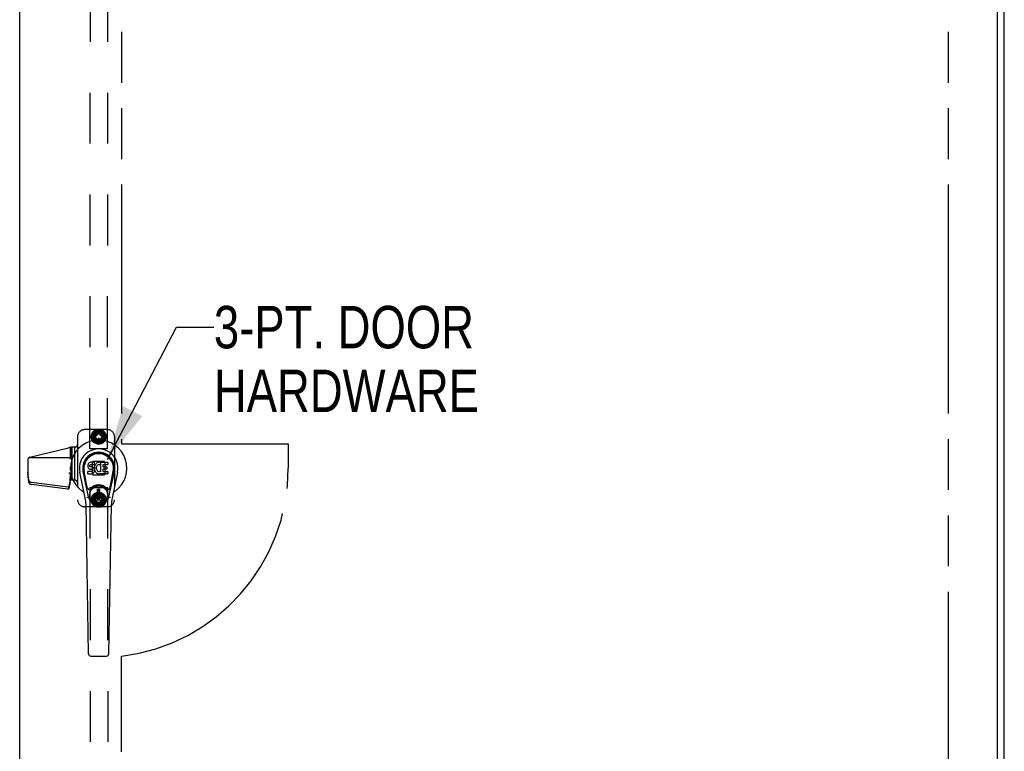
# Model space of a CAD drawing. Header units: inches. Extents: x 0 to 330, y 0 to 213.
# Tile 38 of 56: x 108 to 143, y 99 to 125. Entities that reach past the tile are written whole.
import ezdxf

# ---------------------------------------------------------------- set-up
doc = ezdxf.new("R2010")
doc.units = ezdxf.units.IN
doc.header["$LTSCALE"] = 18.135776
doc.header["$MEASUREMENT"] = 0
doc.linetypes.add('HIDDEN', pattern=[0.2, 0.1, -0.1])
doc.linetypes.add('PHANTOM', pattern=[0.8, 0.45, -0.05, 0.1, -0.05, 0.1, -0.05])
doc.layers.get('0').update_dxf_attribs({"linetype": 'CONTINUOUS'})
for name, color, linetype in [('02___PRT_ALL_AXES', 7, 'CONTINUOUS'), ('AVAILABLE_DOOR_SPACE', 7, 'CONTINUOUS'), ('DEFAULT_2', 8, 'HIDDEN'), ('DIMENSIONS', 7, 'CONTINUOUS')]:
    doc.layers.add(name, color=color, linetype=linetype)
doc.styles.get("Standard").update_dxf_attribs({"font": 'txt', "width": 0.8})
doc.dimstyles.get("Standard").update_dxf_attribs({"dimtxt": 1.648707, "dimasz": 1.939655, "dimexe": 0.09, "dimexo": 0.07, "dimgap": 0.09, "dimtad": 0, "dimtih": 1, "dimtoh": 1, "dimzin": 4, "dimdsep": 46, "dimtxsty": 'Standard', "dimblk": '_FILLED', "dimblk1": '_FILLED', "dimblk2": '_FILLED', "dimcen": 0.09, "dimadec": 0, "dimazin": 0, "dimtp": 0.01, "dimtm": 0.01, "dimtfac": 1, "dimtofl": 0, "dimtmove": 0, "dimatfit": 3, "dimldrblk": '_FILLED', "dimfxl": 0, "dimtolj": 1, "dimtzin": 4, "dimarcsym": 0})

# ---------------------------------------------------------------- blocks, each defined once
blk = doc.blocks.new('_FILLED')
at = {"color": 0, "linetype": 'ByBlock'}
blk.add_solid([(0, 0), (-1, 0.2), (-1, -0.2)], dxfattribs=at)

msp = doc.modelspace()

# ---------------------------------------------------------------- linework, layer by layer
at = {"color": 3, "linetype": 'Continuous'}
for p, q in [((143.15, 62.194), (143.15, 151.986)), ((108.087, 68.944), (108.087, 149.236)), ((142.9, 149.236), (142.9, 68.944))]:
    msp.add_line(p, q, dxfattribs=at)
at = {"color": 7, "linetype": 'Continuous'}
for p, q in [((110.516, 109.205), (110.514, 109.181)), ((110.514, 109.181), (110.515, 109.157)), ((110.515, 109.157), (110.519, 109.134)), ((110.521, 109.228), (110.516, 109.205)), ((110.519, 109.134), (110.527, 109.111)), ((110.53, 109.251), (110.521, 109.228)), ((110.527, 109.111), (110.54, 109.091)), ((110.544, 109.27), (110.53, 109.251)), ((110.54, 109.091), (110.556, 109.074)), ((110.552, 109.278), (110.544, 109.27)), ((110.562, 109.285), (110.552, 109.278)), ((110.556, 109.074), (110.576, 109.061)), ((110.584, 109.295), (110.562, 109.285)), ((110.576, 109.061), (110.587, 109.057)), ((110.607, 109.302), (110.584, 109.295)), ((110.585, 109.169), (110.586, 109.184)), ((110.586, 109.162), (110.585, 109.169)), ((110.586, 109.184), (110.588, 109.199)), ((110.588, 109.155), (110.586, 109.162)), ((110.587, 109.057), (110.599, 109.055)), ((110.588, 109.199), (110.591, 109.206)), ((110.593, 109.149), (110.588, 109.155)), ((110.591, 109.206), (110.597, 109.211)), ((110.599, 109.144), (110.593, 109.149)), ((110.597, 109.211), (110.611, 109.215)), ((110.613, 109.14), (110.599, 109.144)), ((110.599, 109.055), (110.646, 109.054)), ((110.747, 109.302), (110.607, 109.302)), ((110.611, 109.215), (110.626, 109.217)), ((110.637, 109.141), (110.613, 109.14)), ((110.626, 109.217), (110.739, 109.217)), ((110.661, 109.14), (110.637, 109.141)), ((110.646, 109.054), (110.654, 109.053)), ((110.654, 109.053), (110.661, 109.051)), ((110.685, 109.135), (110.661, 109.14)), ((110.661, 109.051), (110.667, 109.046)), ((110.667, 109.046), (110.672, 109.04)), ((110.696, 109.13), (110.685, 109.135)), ((110.705, 109.123), (110.696, 109.13)), ((110.723, 109.106), (110.705, 109.123)), ((110.736, 109.086), (110.723, 109.106)), ((110.745, 109.064), (110.736, 109.086)), ((110.739, 109.217), (110.744, 109.217)), ((110.744, 109.217), (110.746, 109.222)), ((110.751, 109.041), (110.745, 109.064)), ((110.746, 109.222), (110.747, 109.235)), ((110.751, 109.138), (110.746, 109.093)), ((110.746, 109.093), (110.747, 109.071)), ((110.748, 109.259), (110.747, 109.302)), ((110.747, 109.235), (110.748, 109.259)), ((110.747, 109.071), (110.75, 109.049)), ((110.75, 109.049), (110.755, 109.027)), ((110.755, 109.16), (110.751, 109.138)), ((110.761, 109.181), (110.755, 109.16)), ((110.77, 109.202), (110.761, 109.181)), ((110.78, 109.221), (110.77, 109.202)), ((110.793, 109.239), (110.78, 109.221)), ((110.808, 109.256), (110.793, 109.239)), ((110.824, 109.271), (110.808, 109.256)), ((110.82, 109.136), (110.816, 109.109)), ((110.816, 109.109), (110.816, 109.082)), ((110.816, 109.082), (110.817, 109.069)), ((110.817, 109.069), (110.82, 109.056)), ((110.823, 109.149), (110.82, 109.136)), ((110.82, 109.056), (110.83, 109.031)), ((110.829, 109.16), (110.823, 109.149)), ((110.843, 109.284), (110.824, 109.271)), ((110.843, 109.184), (110.829, 109.16)), ((110.863, 109.293), (110.843, 109.284)), ((110.852, 109.194), (110.843, 109.184)), ((110.862, 109.201), (110.852, 109.194)), ((110.887, 109.212), (110.862, 109.201)), ((110.885, 109.298), (110.863, 109.293)), ((110.907, 109.3), (110.885, 109.298)), ((110.9, 109.215), (110.887, 109.212)), ((110.913, 109.215), (110.9, 109.215)), ((110.929, 109.3), (110.907, 109.3)), ((110.927, 109.212), (110.913, 109.215)), ((110.939, 109.207), (110.927, 109.212)), ((110.941, 109.298), (110.929, 109.3)), ((110.951, 109.295), (110.941, 109.298)), ((110.971, 109.278), (110.945, 109.21)), ((110.97, 109.283), (110.951, 109.295)), ((110.98, 108.975), (110.98, 109.3)), ((110.98, 109.3), (111.217, 109.3)), ((111.05, 109.212), (111.05, 109.145)), ((111.051, 109.053), (111.051, 108.976)), ((111.217, 109.216), (111.055, 109.216)), ((111.055, 109.14), (111.186, 109.14)), ((111.186, 109.058), (111.056, 109.058)), ((111.19, 109.136), (111.19, 109.062)), ((111.221, 109.295), (111.221, 109.221)), ((110.424, 108.021), (110.226, 108.947)), ((110.534, 108.068), (110.342, 108.971)), ((110.39, 108.745), (110.346, 108.972)), ((110.458, 108.598), (110.383, 108.98)), ((110.517, 108.895), (110.517, 108.97)), ((110.58, 108.975), (110.521, 108.975)), ((110.521, 108.89), (110.665, 108.89)), ((110.641, 108.975), (110.58, 108.975)), ((110.656, 108.977), (110.641, 108.975)), ((110.663, 108.98), (110.656, 108.977)), ((110.668, 108.985), (110.663, 108.98)), ((110.665, 108.89), (110.677, 108.892)), ((110.678, 108.997), (110.668, 108.985)), ((110.672, 109.04), (110.678, 109.027)), ((110.677, 108.892), (110.689, 108.896)), ((110.678, 109.027), (110.681, 109.012)), ((110.68, 109.004), (110.678, 108.997)), ((110.681, 109.012), (110.68, 109.004)), ((110.689, 108.896), (110.708, 108.91)), ((110.708, 108.91), (110.725, 108.927)), ((110.725, 108.927), (110.732, 108.937)), ((110.732, 108.937), (110.737, 108.947)), ((110.737, 108.947), (110.746, 108.97)), ((110.746, 108.97), (110.752, 108.993)), ((110.754, 109.017), (110.751, 109.041)), ((110.752, 108.993), (110.754, 109.017)), ((110.755, 109.027), (110.762, 109.006)), ((110.762, 109.006), (110.783, 108.967)), ((110.783, 108.967), (110.796, 108.948)), ((110.796, 108.948), (110.81, 108.932)), ((110.81, 108.932), (110.827, 108.917)), ((110.827, 108.917), (110.845, 108.903)), ((110.83, 109.031), (110.844, 109.008)), ((110.844, 109.008), (110.852, 108.998)), ((110.845, 108.903), (110.854, 108.898)), ((110.852, 108.998), (110.862, 108.989)), ((110.854, 108.898), (110.865, 108.894)), ((110.862, 108.989), (110.874, 108.982)), ((110.865, 108.894), (110.887, 108.889)), ((110.874, 108.982), (110.886, 108.977)), ((110.886, 108.977), (110.899, 108.975)), ((110.887, 108.889), (110.909, 108.886)), ((110.899, 108.975), (110.913, 108.974)), ((110.909, 108.886), (110.931, 108.889)), ((110.913, 108.974), (110.926, 108.976)), ((110.926, 108.976), (110.938, 108.98)), ((110.931, 108.889), (110.952, 108.896)), ((110.938, 108.98), (110.951, 108.986)), ((110.951, 108.986), (110.962, 108.993)), ((110.952, 108.896), (110.971, 108.908)), ((110.968, 108.992), (110.98, 108.975)), ((110.982, 108.908), (110.971, 108.908)), ((110.971, 108.908), (110.971, 108.908)), ((110.982, 108.895), (110.982, 108.908)), ((111.217, 108.89), (110.986, 108.89)), ((111.056, 108.971), (111.217, 108.971)), ((111.222, 108.967), (111.222, 108.895)), ((111.266, 108.068), (111.459, 108.971)), ((111.343, 108.598), (111.417, 108.98)), ((111.574, 108.947), (111.377, 108.021)), ((111.41, 108.745), (111.455, 108.972)), ((110.506, 108.373), (110.458, 108.598)), ((111.295, 108.373), (111.343, 108.598)), ((110.945, 108.333), (110.855, 108.333)), ((110.855, 107.959), (110.855, 108.333)), ((110.855, 108.294), (110.945, 108.294)), ((110.945, 107.998), (110.855, 107.998)), ((110.906, 108.294), (110.906, 108.215)), ((110.945, 108.215), (110.906, 108.215)), ((110.945, 107.959), (110.945, 108.333)), ((110.542, 102.475), (110.449, 107.795)), ((110.855, 107.959), (110.945, 107.959)), ((111.258, 102.475), (111.351, 107.795)), ((110.621, 102.397), (111.179, 102.397))]:
    msp.add_line(p, q, dxfattribs=at)
for points in [[(110.502, 108.038), (110.5, 108.043), (110.499, 108.049), (110.497, 108.054), (110.496, 108.06)], [(111.304, 108.06), (111.303, 108.054), (111.302, 108.049), (111.3, 108.043), (111.298, 108.038)]]:
    msp.add_lwpolyline(points, dxfattribs=at)
for radius in [0.317, 0.313]:
    msp.add_circle((110.9, 108.146), radius, dxfattribs=at)
for centre, radius, start, end in [((110.9, 109.09), 1.004, 305.5066, 234.4934), ((110.9, 109.09), 0.689, 347.9703, 192.0297), ((110.9, 109.09), 0.571, 347.9703, 192.0297), ((110.9, 109.081), 0.527, 348.9402, 191.0594), ((110.941, 109.211), 0.00448, 246.1578, 339.0016), ((110.967, 109.279), 0.00448, 339.0016, 51.8729), ((111.055, 109.212), 0.00448, 90, 180), ((111.055, 109.145), 0.00448, 180, 270), ((111.056, 109.053), 0.00448, 90, 180), ((111.186, 109.136), 0.00448, 0, 90), ((111.186, 109.062), 0.00448, 270, 360), ((111.217, 109.295), 0.00448, 0, 90), ((111.217, 109.221), 0.00448, 270, 360), ((110.521, 108.97), 0.00448, 90, 180.0119), ((110.521, 108.895), 0.00483, 180, 270), ((110.964, 108.99), 0.00448, 34.0893, 127.3444), ((110.986, 108.895), 0.00448, 180, 270), ((111.056, 108.976), 0.00448, 180, 270), ((111.217, 108.967), 0.00448, 0, 90), ((111.217, 108.895), 0.00448, 270, 360), ((110.563, 108.386), 0.0591, 192.0297, 324.5763), ((110.9, 108.146), 0.354, 35.4237, 144.5763), ((111.237, 108.386), 0.0591, 215.4237, 347.9703), ((110.203, 108.113), 0.197, 12.0297, 54.4934), ((109.268, 107.775), 1.181, 1, 12.0297), ((110.9, 108.146), 0.374, 192.0297, 347.9703), ((112.532, 107.775), 1.181, 167.9703, 179), ((111.598, 108.113), 0.197, 125.5066, 167.9703), ((110.621, 102.476), 0.0787, 181, 270), ((111.179, 102.476), 0.0787, 270, 359)]:
    msp.add_arc(centre, radius, start, end, dxfattribs=at)
msp.add_ellipse((110.9, 109.081), major_axis=(0, 0.565), ratio=0.999848, start_param=-1.76365, end_param=1.76365, dxfattribs=at)
at = {"layer": '02___PRT_ALL_AXES', "color": 8, "linetype": 'HIDDEN'}
for p, q in [((110.587, 109.778), (110.632, 148.278)), ((111.212, 109.777), (111.257, 148.277)), ((109.939, 108.661), (109.939, 109.838)), ((111.212, 109.777), (110.587, 109.778)), ((110.587, 108.403), (111.212, 108.404)), ((110.587, 108.403), (110.632, 69.903)), ((111.212, 108.404), (111.257, 69.904))]:
    msp.add_line(p, q, dxfattribs=at)
for centre, radius in [((110.9, 110.215), 0.195), ((110.9, 110.215), 0.172), ((110.9, 107.966), 0.195), ((110.9, 107.965), 0.172)]:
    msp.add_circle(centre, radius, dxfattribs=at)
at = {"layer": 'AVAILABLE_DOOR_SPACE', "color": 4, "linetype": 'PHANTOM'}
for p, q in [((111.712, 148.215), (111.712, 109.965)), ((141.15, 148.215), (141.15, 69.965)), ((111.712, 109.965), (117.65, 109.965)), ((117.65, 109.965), (117.65, 109.09)), ((111.712, 69.965), (111.712, 102.389))]:
    msp.add_line(p, q, dxfattribs=at)
msp.add_arc((110.9, 109.09), 6.75, 276.9092, 360, dxfattribs=at)
at = {"layer": 'DEFAULT_2', "color": 8, "linetype": 'HIDDEN'}
for p, q in [((111.21, 110.465), (110.4, 110.465)), ((110.73, 110.419), (110.805, 110.457)), ((110.852, 110.327), (110.805, 110.457)), ((110.81, 110.465), (110.894, 110.475)), ((110.81, 110.465), (110.859, 110.33)), ((110.859, 110.33), (110.859, 110.471)), ((110.894, 110.337), (110.894, 110.475)), ((110.9, 110.481), (110.9, 110.337)), ((110.9, 110.481), (110.983, 110.461)), ((110.9, 110.337), (110.949, 110.469)), ((110.936, 110.332), (110.983, 110.461)), ((110.991, 110.465), (110.942, 110.33)), ((110.991, 110.465), (111.062, 110.418)), ((110.15, 110.215), (110.15, 107.965)), ((110.639, 110.262), (110.672, 110.34)), ((110.639, 110.262), (110.78, 110.236)), ((110.639, 110.169), (110.643, 110.254)), ((110.639, 110.169), (110.78, 110.194)), ((110.78, 110.194), (110.641, 110.219)), ((110.779, 110.23), (110.643, 110.254)), ((110.781, 110.188), (110.645, 110.164)), ((110.67, 110.083), (110.645, 110.164)), ((110.794, 110.154), (110.656, 110.13)), ((110.78, 110.236), (110.658, 110.307)), ((110.67, 110.348), (110.728, 110.41)), ((110.67, 110.348), (110.795, 110.276)), ((110.67, 110.083), (110.794, 110.154)), ((110.791, 110.27), (110.672, 110.34)), ((110.798, 110.149), (110.678, 110.08)), ((110.791, 110.395), (110.69, 110.22)), ((110.69, 110.21), (110.791, 110.036)), ((110.822, 110.122), (110.7, 110.052)), ((110.795, 110.276), (110.704, 110.384)), ((110.817, 110.304), (110.728, 110.41)), ((110.729, 110.012), (110.822, 110.122)), ((110.73, 110.419), (110.822, 110.309)), ((110.827, 110.118), (110.738, 110.012)), ((110.858, 110.101), (110.768, 109.993)), ((110.822, 110.309), (110.774, 110.441)), ((110.783, 110.284), (110.782, 110.283)), ((110.842, 110.242), (110.783, 110.276)), ((110.789, 110.286), (110.848, 110.252)), ((111.001, 110.399), (110.8, 110.4)), ((110.809, 109.966), (110.858, 110.101)), ((110.865, 110.098), (110.817, 109.969)), ((110.849, 110.244), (110.85, 110.245)), ((110.894, 110.084), (110.894, 110.151)), ((110.901, 110.156), (110.899, 110.156)), ((110.906, 110.151), (110.906, 110.084)), ((110.942, 110.1), (110.941, 109.96)), ((110.942, 110.33), (111.033, 110.437)), ((110.991, 109.966), (110.942, 110.1)), ((110.948, 110.103), (110.995, 109.973)), ((110.951, 110.245), (110.952, 110.244)), ((110.953, 110.252), (111.011, 110.286)), ((111.017, 110.276), (110.959, 110.242)), ((110.973, 110.313), (111.062, 110.418)), ((111.071, 110.012), (110.978, 110.122)), ((110.978, 110.122), (111.026, 109.989)), ((111.071, 110.418), (110.979, 110.308)), ((110.979, 110.308), (111.101, 110.379)), ((110.984, 110.126), (111.072, 110.02)), ((111.002, 110.282), (111.122, 110.35)), ((111.13, 110.348), (111.006, 110.276)), ((111.006, 110.276), (111.145, 110.3)), ((111.13, 110.082), (111.006, 110.154)), ((111.006, 110.154), (111.096, 110.046)), ((111.009, 110.036), (111.11, 110.21)), ((111.009, 110.16), (111.128, 110.091)), ((111.11, 110.22), (111.01, 110.394)), ((111.019, 110.282), (111.018, 110.284)), ((111.019, 110.243), (111.155, 110.266)), ((111.162, 110.261), (111.02, 110.236)), ((111.02, 110.236), (111.159, 110.211)), ((111.162, 110.169), (111.02, 110.194)), ((111.02, 110.194), (111.142, 110.123)), ((111.021, 110.2), (111.157, 110.176)), ((111.122, 110.35), (111.071, 110.418)), ((111.128, 110.091), (111.162, 110.169)), ((111.155, 110.266), (111.13, 110.348)), ((111.157, 110.176), (111.162, 110.261)), ((111.46, 110.215), (111.46, 107.965)), ((108.449, 109.482), (109.822, 109.817)), ((109.88, 109.829), (109.88, 109.407)), ((109.938, 109.838), (109.938, 108.661)), ((110.042, 109.845), (110.042, 108.661)), ((110.043, 109.845), (110.043, 108.661)), ((110.06, 109.845), (110.059, 109.845)), ((110.729, 110.012), (110.678, 110.08)), ((110.738, 110.012), (110.809, 109.966)), ((111.001, 110.031), (110.799, 110.031)), ((110.817, 109.969), (110.9, 109.95)), ((110.9, 110.093), (110.852, 109.961)), ((110.899, 110.079), (110.901, 110.079)), ((110.9, 109.95), (110.9, 110.093)), ((110.907, 110.093), (110.906, 109.955)), ((110.906, 109.955), (110.991, 109.966)), ((110.995, 109.973), (111.071, 110.012)), ((111.072, 110.02), (111.13, 110.082)), ((109.88, 109.465), (108.414, 109.465)), ((108.38, 109.394), (108.38, 108.875)), ((109.88, 109.143), (109.88, 109.03)), ((110.663, 109.285), (110.663, 108.895)), ((110.668, 109.296), (110.694, 109.322)), ((111.095, 109.327), (110.705, 109.327)), ((111.106, 109.322), (111.132, 109.296)), ((111.136, 108.895), (111.136, 109.285)), ((108.408, 108.666), (108.38, 108.945)), ((108.408, 108.595), (108.38, 108.875)), ((109.88, 108.92), (109.88, 108.861)), ((109.88, 108.915), (109.88, 108.915)), ((109.88, 108.911), (109.9, 108.911)), ((109.899, 108.911), (109.88, 108.76)), ((109.88, 108.861), (109.9, 108.661)), ((109.886, 108.798), (109.88, 108.761)), ((109.88, 108.606), (109.88, 108.761)), ((109.9, 108.911), (109.9, 108.661)), ((110.694, 108.858), (110.668, 108.884)), ((110.705, 108.854), (111.095, 108.854)), ((111.132, 108.884), (111.106, 108.858)), ((108.407, 108.666), (108.408, 108.666)), ((108.407, 108.666), (108.407, 108.595)), ((108.409, 108.656), (108.407, 108.666)), ((108.407, 108.595), (108.408, 108.595)), ((108.409, 108.586), (108.407, 108.595)), ((108.408, 108.595), (108.408, 108.666)), ((109.797, 108.414), (108.511, 108.581)), ((109.797, 108.344), (108.511, 108.511)), ((109.88, 108.677), (109.832, 108.433)), ((109.88, 108.606), (109.832, 108.363)), ((110.06, 108.661), (109.88, 108.661)), ((110.639, 108.011), (110.672, 108.09)), ((110.639, 108.011), (110.78, 107.987)), ((110.639, 107.919), (110.643, 108.004)), ((110.779, 107.98), (110.643, 108.004)), ((110.78, 107.987), (110.658, 108.057)), ((110.67, 108.098), (110.728, 108.16)), ((110.67, 108.098), (110.794, 108.027)), ((110.791, 108.021), (110.672, 108.09)), ((110.791, 108.145), (110.69, 107.97)), ((110.794, 108.027), (110.704, 108.134)), ((110.817, 108.055), (110.728, 108.16)), ((110.729, 108.169), (110.805, 108.207)), ((110.729, 108.169), (110.822, 108.059)), ((110.822, 108.059), (110.773, 108.191)), ((111.001, 108.15), (110.799, 108.15)), ((110.852, 108.078), (110.805, 108.207)), ((110.809, 108.215), (110.893, 108.225)), ((110.809, 108.215), (110.858, 108.08)), ((110.858, 108.08), (110.858, 108.221)), ((110.893, 108.088), (110.893, 108.225)), ((110.894, 108.03), (110.894, 108.097)), ((110.901, 108.102), (110.899, 108.102)), ((110.899, 108.025), (110.901, 108.025)), ((110.9, 108.231), (110.983, 108.212)), ((110.9, 108.231), (110.9, 108.088)), ((110.9, 108.088), (110.948, 108.22)), ((110.906, 108.097), (110.906, 108.03)), ((110.935, 108.082), (110.983, 108.212)), ((110.991, 108.215), (110.942, 108.08)), ((110.942, 108.08), (111.032, 108.188)), ((110.973, 108.063), (111.062, 108.169)), ((111.071, 108.169), (110.978, 108.059)), ((110.978, 108.059), (111.1, 108.13)), ((110.991, 108.215), (111.062, 108.169)), ((111.002, 108.033), (111.122, 108.101)), ((111.13, 108.099), (111.006, 108.027)), ((111.006, 108.027), (111.144, 108.051)), ((111.11, 107.971), (111.009, 108.145)), ((111.019, 107.994), (111.155, 108.018)), ((111.162, 108.012), (111.02, 107.987)), ((111.122, 108.101), (111.071, 108.169)), ((111.155, 108.018), (111.13, 108.099)), ((111.157, 107.927), (111.162, 108.012)), ((111.21, 107.715), (110.4, 107.715)), ((110.639, 107.919), (110.78, 107.944)), ((110.78, 107.944), (110.641, 107.969)), ((110.781, 107.938), (110.646, 107.914)), ((110.67, 107.833), (110.646, 107.914)), ((110.795, 107.905), (110.656, 107.88)), ((110.67, 107.833), (110.795, 107.905)), ((110.798, 107.899), (110.679, 107.83)), ((110.73, 107.762), (110.679, 107.83)), ((110.69, 107.96), (110.791, 107.786)), ((110.822, 107.872), (110.7, 107.802)), ((110.73, 107.762), (110.822, 107.872)), ((110.827, 107.868), (110.738, 107.762)), ((110.738, 107.762), (110.81, 107.716)), ((110.859, 107.851), (110.768, 107.743)), ((110.782, 107.898), (110.783, 107.896)), ((110.783, 107.905), (110.842, 107.939)), ((110.848, 107.928), (110.789, 107.895)), ((111.001, 107.782), (110.8, 107.781)), ((110.81, 107.716), (110.859, 107.851)), ((110.865, 107.849), (110.818, 107.719)), ((110.818, 107.719), (110.9, 107.7)), ((110.85, 107.935), (110.849, 107.937)), ((110.9, 107.844), (110.852, 107.711)), ((110.9, 107.7), (110.9, 107.844)), ((110.907, 107.844), (110.907, 107.706)), ((110.907, 107.706), (110.991, 107.716)), ((110.942, 107.851), (110.942, 107.71)), ((110.991, 107.716), (110.942, 107.851)), ((110.948, 107.854), (110.995, 107.724)), ((110.952, 107.937), (110.951, 107.935)), ((111.011, 107.895), (110.953, 107.929)), ((110.959, 107.939), (111.017, 107.905)), ((111.071, 107.763), (110.979, 107.872)), ((110.979, 107.872), (111.027, 107.74)), ((110.984, 107.877), (111.072, 107.771)), ((110.995, 107.724), (111.071, 107.763)), ((111.13, 107.833), (111.006, 107.905)), ((111.006, 107.905), (111.096, 107.797)), ((111.009, 107.911), (111.129, 107.842)), ((111.01, 107.787), (111.11, 107.961)), ((111.018, 107.897), (111.019, 107.898)), ((111.02, 107.987), (111.159, 107.963)), ((111.162, 107.92), (111.02, 107.945)), ((111.02, 107.945), (111.142, 107.874)), ((111.021, 107.951), (111.157, 107.927)), ((111.072, 107.771), (111.13, 107.833)), ((111.129, 107.842), (111.162, 107.92))]:
    msp.add_line(p, q, dxfattribs=at)
for points in [[(109.84, 108.927), (109.841, 108.926), (109.843, 108.925), (109.844, 108.924), (109.846, 108.923), (109.848, 108.922), (109.849, 108.921), (109.851, 108.92), (109.853, 108.92), (109.855, 108.919), (109.857, 108.918), (109.859, 108.918), (109.861, 108.917), (109.863, 108.917), (109.865, 108.916), (109.868, 108.916), (109.87, 108.916), (109.872, 108.915), (109.875, 108.915), (109.877, 108.915), (109.88, 108.915)], [(108.511, 108.581), (108.506, 108.582), (108.502, 108.583), (108.497, 108.584), (108.493, 108.585), (108.489, 108.586), (108.485, 108.587), (108.481, 108.588), (108.477, 108.59), (108.473, 108.591), (108.469, 108.593), (108.465, 108.595), (108.461, 108.596), (108.458, 108.598), (108.454, 108.6), (108.451, 108.603), (108.447, 108.605), (108.444, 108.607), (108.441, 108.609), (108.438, 108.612), (108.435, 108.614), (108.432, 108.617), (108.43, 108.62), (108.427, 108.623), (108.425, 108.625), (108.422, 108.628), (108.42, 108.631), (108.418, 108.634), (108.417, 108.637), (108.415, 108.64), (108.414, 108.643), (108.412, 108.647), (108.411, 108.65), (108.41, 108.653), (108.409, 108.656)], [(108.409, 108.586), (108.41, 108.583), (108.411, 108.58), (108.412, 108.576), (108.414, 108.573), (108.415, 108.57), (108.417, 108.567), (108.418, 108.564), (108.42, 108.561), (108.422, 108.558), (108.425, 108.555), (108.427, 108.552), (108.43, 108.55), (108.432, 108.547), (108.435, 108.544), (108.438, 108.542), (108.441, 108.539), (108.444, 108.537), (108.447, 108.535), (108.451, 108.532), (108.454, 108.53), (108.458, 108.528), (108.461, 108.526), (108.465, 108.524), (108.469, 108.523), (108.473, 108.521), (108.477, 108.52), (108.481, 108.518), (108.485, 108.517), (108.489, 108.516), (108.493, 108.514), (108.497, 108.514), (108.502, 108.513), (108.506, 108.512), (108.511, 108.511)], [(109.832, 108.433), (109.832, 108.432), (109.831, 108.431), (109.831, 108.43), (109.831, 108.429), (109.83, 108.428), (109.829, 108.427), (109.829, 108.426), (109.828, 108.425), (109.827, 108.424), (109.826, 108.423), (109.825, 108.422), (109.824, 108.421), (109.823, 108.42), (109.822, 108.42), (109.821, 108.419), (109.82, 108.418), (109.819, 108.418), (109.817, 108.417), (109.816, 108.416), (109.815, 108.416), (109.813, 108.416), (109.812, 108.415), (109.81, 108.415), (109.809, 108.415), (109.808, 108.414), (109.806, 108.414), (109.805, 108.414), (109.803, 108.414), (109.802, 108.414), (109.8, 108.414), (109.799, 108.414), (109.797, 108.414)], [(109.797, 108.344), (109.799, 108.344), (109.8, 108.344), (109.802, 108.344), (109.803, 108.344), (109.805, 108.344), (109.806, 108.344), (109.808, 108.344), (109.809, 108.344), (109.81, 108.345), (109.812, 108.345), (109.813, 108.345), (109.815, 108.346), (109.816, 108.346), (109.817, 108.347), (109.819, 108.347), (109.82, 108.348), (109.821, 108.349), (109.822, 108.349), (109.823, 108.35), (109.824, 108.351), (109.825, 108.352), (109.826, 108.353), (109.827, 108.353), (109.828, 108.354), (109.829, 108.355), (109.829, 108.356), (109.83, 108.357), (109.831, 108.358), (109.831, 108.359), (109.831, 108.361), (109.832, 108.362), (109.832, 108.363)]]:
    msp.add_lwpolyline(points, dxfattribs=at)
for centre, radius in [((110.9, 110.215), 0.266), ((110.9, 110.215), 0.168), ((110.9, 110.215), 0.122), ((110.9, 110.215), 0.102), ((110.9, 107.966), 0.266), ((110.9, 107.966), 0.168), ((110.9, 107.966), 0.122), ((110.9, 107.966), 0.102)]:
    msp.add_circle(centre, radius, dxfattribs=at)
for centre, radius, start, end in [((110.4, 110.215), 0.25, 90, 180), ((111.21, 110.215), 0.25, 0, 90), ((110.699, 110.215), 0.01, 149.9328, 209.9362), ((110.786, 110.28), 0.005, 149.9327, 239.9327), ((110.787, 110.282), 0.005, 59.9327, 149.9327), ((110.8, 110.39), 0.01, 89.9321, 149.9376), ((110.844, 110.246), 0.005, 239.9327, 329.9327), ((110.845, 110.248), 0.005, 329.9327, 59.9327), ((110.899, 110.151), 0.005, 89.9327, 179.9327), ((110.901, 110.151), 0.005, 359.9327, 89.9327), ((110.955, 110.248), 0.005, 119.9327, 209.9327), ((110.956, 110.246), 0.005, 209.9327, 299.9327), ((111.001, 110.389), 0.01, 29.9312, 89.9368), ((111.014, 110.282), 0.005, 29.9327, 119.9327), ((111.015, 110.28), 0.005, 299.9327, 29.9327), ((111.101, 110.215), 0.01, 329.9328, 29.9362), ((110.059, 108.845), 1, 90, 103.6985), ((110.06, 109.935), 0.09, 270, 360), ((110.799, 110.041), 0.01, 209.9312, 269.9368), ((110.899, 110.084), 0.005, 179.9327, 269.9327), ((110.901, 110.084), 0.005, 269.9327, 359.9327), ((111.001, 110.041), 0.01, 269.9321, 329.9376), ((108.47, 109.394), 0.09, 103.6985, 180), ((110.679, 109.285), 0.0156, 135, 180), ((110.705, 109.311), 0.0156, 90, 135), ((111.095, 109.311), 0.0156, 45, 90), ((111.121, 109.285), 0.0156, 0, 45), ((110.679, 108.895), 0.0156, 180, 225), ((110.705, 108.869), 0.0156, 225, 270), ((111.095, 108.869), 0.0156, 270, 315), ((111.121, 108.895), 0.0156, 315, 360), ((110.06, 108.571), 0.09, 0, 90), ((110.799, 108.14), 0.01, 90.0667, 150.0722), ((110.899, 108.097), 0.005, 90.0673, 180.0673), ((110.899, 108.03), 0.005, 180.0673, 270.0673), ((110.901, 108.097), 0.005, 0.0673, 90.0673), ((110.901, 108.03), 0.005, 270.0673, 0.0673), ((111.001, 108.14), 0.01, 30.0659, 90.0714), ((110.4, 107.965), 0.25, 180, 270), ((110.699, 107.965), 0.01, 150.0674, 210.0708), ((110.786, 107.901), 0.005, 120.0673, 210.0673), ((110.787, 107.899), 0.005, 210.0673, 300.0673), ((110.8, 107.791), 0.01, 210.0659, 270.0714), ((110.844, 107.935), 0.005, 30.0673, 120.0673), ((110.845, 107.933), 0.005, 300.0673, 30.0673), ((110.955, 107.933), 0.005, 150.0673, 240.0673), ((110.956, 107.935), 0.005, 60.0673, 150.0673), ((111.001, 107.792), 0.01, 270.0667, 330.0722), ((111.014, 107.899), 0.005, 240.0673, 330.0673), ((111.015, 107.901), 0.005, 330.0673, 60.0673), ((111.101, 107.966), 0.01, 330.0674, 30.0708), ((111.21, 107.965), 0.25, 270, 360)]:
    msp.add_arc(centre, radius, start, end, dxfattribs=at)

# ---------------------------------------------------------------- texts
at = {"layer": 'DIMENSIONS', "color": 2, "linetype": 'Continuous', "insert": (115.002, 114.875), "char_height": 1.5129, "width": 12.10345, "attachment_point": 1, "line_spacing_factor": 0.9}
msp.add_mtext('3-PT. DOOR\\PHARDWARE', dxfattribs=at)

# ---------------------------------------------------------------- leaders
at = {"layer": 'DIMENSIONS', "color": 2, "linetype": 'Continuous', "annotation_type": 0, "has_hookline": 1, "hookline_direction": 1, "text_width": 0.869}
msp.add_leader([(111.213, 109.404), (113.67, 114.119), (115.002, 114.119)], dimstyle='Standard', override={"dimtad": 0}, dxfattribs=at)

doc.saveas('drawing.dxf')
